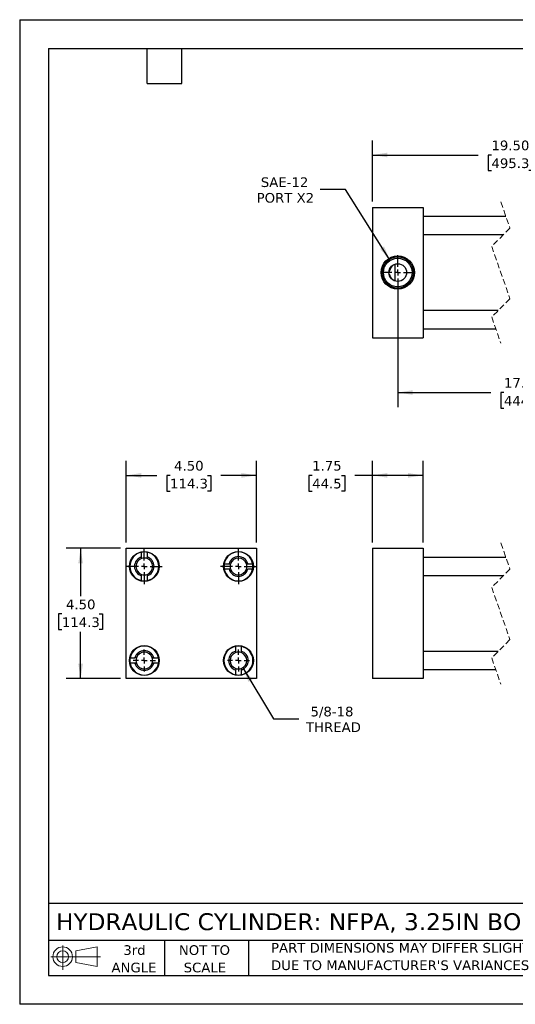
# Model space of a CAD drawing. Header units: inches. Extents: x 0 to 44, y 0 to 34.
# Tile 1 of 3: x 0 to 17.1, y 0 to 34. Entities that reach past the tile are written whole.
import ezdxf

# ---------------------------------------------------------------- set-up
doc = ezdxf.new("R2010")
doc.units = ezdxf.units.IN
doc.header["$LTSCALE"] = 4
doc.header["$MEASUREMENT"] = 0
for name, pattern in [('SLD-Center', [0.75, 0.6, -0.05, 0.05, -0.05]), ('SLD-Dashed', [0.075, 0.05, -0.025]), ('SLD-Solid', [0])]:
    doc.linetypes.add(name, pattern=pattern)
doc.layers.add('CENTER', color=40, linetype='SLD-Center')
doc.layers.add('SLD-DEFPOINTS', color=7, linetype='Continuous')
doc.layers.add('DIMENSIONS', color=140, linetype='SLD-Solid', lineweight=25)
doc.layers.add('TEXT', color=140, linetype='SLD-Solid', lineweight=25)
doc.styles.add('SLDTEXTSTYLE0', font='VERDANA.TTF')
doc.dimstyles.new('SLDDIMSTYLE0', dxfattribs={"dimtxt": 0.339844, "dimasz": 0.52, "dimexe": 0, "dimexo": 0.0625, "dimgap": 0.084961, "dimtad": 0, "dimtih": 1, "dimtoh": 1, "dimrnd": 1e-09, "dimzin": 12, "dimdsep": 46, "dimtxsty": 'SLDTEXTSTYLE0', "dimsah": 1, "dimcen": 0.09, "dimadec": 0, "dimazin": 3, "dimtfac": 1, "dimtofl": 0, "dimtmove": 0, "dimatfit": 3, "dimfxl": 0, "dimfrac": 2, "dimtolj": 1, "dimtzin": 12, "dimarcsym": 0})
doc.dimstyles.new('SLDDIMSTYLE3', dxfattribs={"dimtxt": 0.339844, "dimasz": 0.52, "dimexe": 0, "dimexo": 0.0625, "dimgap": 0.084961, "dimtad": 0, "dimtih": 1, "dimtoh": 1, "dimrnd": 1e-09, "dimzin": 4, "dimdsep": 46, "dimtxsty": 'SLDTEXTSTYLE0', "dimsah": 1, "dimcen": 0.09, "dimadec": 0, "dimazin": 1, "dimtfac": 1, "dimtofl": 0, "dimtmove": 0, "dimatfit": 3, "dimfxl": 0, "dimfrac": 2, "dimtolj": 1, "dimtzin": 12, "dimarcsym": 0})
doc.dimstyles.new('SLDDIMSTYLE4', dxfattribs={"dimtxt": 0.339844, "dimasz": 0.52, "dimexe": 0, "dimexo": 0.0625, "dimgap": 0.084961, "dimtad": 0, "dimtih": 1, "dimtoh": 1, "dimrnd": 1e-09, "dimzin": 12, "dimdsep": 46, "dimtxsty": 'SLDTEXTSTYLE0', "dimsah": 1, "dimcen": 0, "dimadec": 0, "dimazin": 3, "dimtfac": 1, "dimtofl": 0, "dimtmove": 0, "dimatfit": 3, "dimfxl": 0, "dimfrac": 2, "dimtolj": 1, "dimtzin": 12, "dimarcsym": 0})
doc.dimstyles.new('SLDDIMSTYLE5', dxfattribs={"dimtxt": 0.339844, "dimasz": 0.52, "dimexe": 0, "dimexo": 0.0625, "dimgap": 0.084961, "dimtad": 0, "dimtih": 1, "dimtoh": 1, "dimrnd": 1e-09, "dimzin": 12, "dimdsep": 46, "dimtxsty": 'SLDTEXTSTYLE0', "dimsah": 1, "dimcen": 0, "dimadec": 0, "dimazin": 3, "dimtfac": 1, "dimtofl": 0, "dimtmove": 0, "dimatfit": 3, "dimfxl": 0, "dimfrac": 2, "dimtolj": 1, "dimtzin": 12, "dimarcsym": 0})

# ---------------------------------------------------------------- blocks, each defined once
blk = doc.blocks.new('Block11')
at = {"color": 7, "linetype": 'SLD-Solid', "lineweight": 18}
for p, q in [((0.408, 0.836), (0.408, 0)), ((0.863, 0.656), (1.602, 0.792)), ((1.602, 0.792), (1.602, 0.115)), ((0, 0.454), (1.712, 0.454)), ((0.863, 0.251), (0.863, 0.656)), ((0.863, 0.251), (1.602, 0.115))]:
    blk.add_line(p, q, dxfattribs=at)
for radius in [0.339, 0.202]:
    blk.add_circle((0.408, 0.454), radius, dxfattribs=at)
blk = doc.blocks.new('Block12')
at = {"layer": 'SLD-DEFPOINTS'}
blk.add_blockref('Block11', (0, 0), dxfattribs=at)
blk = doc.blocks.new('SW_NOTE_0_3')
at = {"layer": 'TEXT', "color": 0, "char_height": 0.33333, "attachment_point": 1, "style": 'SLDTEXTSTYLE0'}
for s, insert in [('PART DIMENSIONS MAY DIFFER SLIGHTLY ', (0, 0.423)), ("DUE TO MANUFACTURER'S VARIANCES", (0, -0.179))]:
    blk.add_mtext(s, dxfattribs=dict(at, insert=insert))
blk = doc.blocks.new('SW_NOTE_0_4')
at = {"layer": 'TEXT', "color": 0, "char_height": 0.3333, "attachment_point": 2, "style": 'SLDTEXTSTYLE0'}
for s, insert in [('NOT TO', (0.828, 0.423)), ('SCALE', (0.843, -0.179))]:
    blk.add_mtext(s, dxfattribs=dict(at, insert=insert))
blk = doc.blocks.new('SW_NOTE_0_5')
at = {"layer": 'TEXT', "color": 0, "char_height": 0.3333, "attachment_point": 2, "style": 'SLDTEXTSTYLE0'}
for s, insert in [('3rd', (0.365, 0.423)), ('ANGLE', (0.349, -0.179))]:
    blk.add_mtext(s, dxfattribs=dict(at, insert=insert))
blk = doc.blocks.new('_D')
at = {"layer": 'DIMENSIONS'}
for p, q in [((12.18, 15.946), (12.18, 18.765)), ((13.93, 15.946), (13.93, 18.765)), ((10.1, 18.265), (9.986, 18.265)), ((9.986, 18.265), (9.986, 17.725)), ((11.11, 18.265), (11.224, 18.265)), ((11.224, 18.265), (11.224, 17.725)), ((12.18, 18.265), (11.57, 18.265)), ((13.93, 18.265), (12.18, 18.265)), ((9.986, 17.725), (10.1, 17.725)), ((11.224, 17.725), (11.11, 17.725))]:
    blk.add_line(p, q, dxfattribs=at)
for points in [[(12.18, 18.265), (12.7, 18.185), (12.7, 18.345)], [(13.93, 18.265), (13.41, 18.345), (13.41, 18.185)]]:
    blk.add_solid(points, dxfattribs=at)
at = {"layer": 'DIMENSIONS', "char_height": 0.3333, "attachment_point": 1, "style": 'SLDTEXTSTYLE0'}
for s, insert in [('1.75', (10.1, 18.765)), ('44.5', (10.1, 18.148))]:
    blk.add_mtext(s, dxfattribs=dict(at, insert=insert))
blk = doc.blocks.new('_D_8')
at = {"layer": 'DIMENSIONS'}
for p, q in [((3.479, 15.746), (1.604, 15.746)), ((2.104, 15.746), (2.104, 14.095)), ((1.458, 13.479), (1.344, 13.479)), ((1.344, 13.479), (1.344, 12.939)), ((2.75, 13.479), (2.864, 13.479)), ((2.864, 13.479), (2.864, 12.939)), ((1.344, 12.939), (1.458, 12.939)), ((2.864, 12.939), (2.75, 12.939)), ((2.104, 11.246), (2.104, 12.863)), ((3.479, 11.246), (1.604, 11.246))]:
    blk.add_line(p, q, dxfattribs=at)
for points in [[(2.104, 15.746), (2.024, 15.226), (2.184, 15.226)], [(2.104, 11.246), (2.184, 11.766), (2.024, 11.766)]]:
    blk.add_solid(points, dxfattribs=at)
at = {"layer": 'DIMENSIONS', "char_height": 0.3333, "attachment_point": 1, "style": 'SLDTEXTSTYLE0'}
for s, insert in [('4.50', (1.599, 13.978)), ('114.3', (1.458, 13.362))]:
    blk.add_mtext(s, dxfattribs=dict(at, insert=insert))
blk = doc.blocks.new('_D_9')
at = {"layer": 'DIMENSIONS'}
for p, q in [((3.679, 15.946), (3.679, 18.765)), ((8.179, 15.946), (8.179, 18.765)), ((3.679, 18.265), (4.732, 18.265)), ((5.192, 18.265), (5.078, 18.265)), ((5.078, 18.265), (5.078, 17.725)), ((6.485, 18.265), (6.599, 18.265)), ((6.599, 18.265), (6.599, 17.725)), ((8.179, 18.265), (6.945, 18.265)), ((5.078, 17.725), (5.192, 17.725)), ((6.599, 17.725), (6.485, 17.725))]:
    blk.add_line(p, q, dxfattribs=at)
for points in [[(3.679, 18.265), (4.199, 18.185), (4.199, 18.345)], [(8.179, 18.265), (7.659, 18.345), (7.659, 18.185)]]:
    blk.add_solid(points, dxfattribs=at)
at = {"layer": 'DIMENSIONS', "char_height": 0.3333, "attachment_point": 1, "style": 'SLDTEXTSTYLE0'}
for s, insert in [('4.50', (5.334, 18.765)), ('114.3', (5.192, 18.148))]:
    blk.add_mtext(s, dxfattribs=dict(at, insert=insert))
blk = doc.blocks.new('_D_10')
at = {"layer": 'DIMENSIONS'}
for p, q in [((7.702, 11.623), (8.763, 9.853)), ((8.763, 9.853), (9.638, 9.853))]:
    blk.add_line(p, q, dxfattribs=at)
blk.add_solid([(7.702, 11.623), (7.901, 11.135), (8.038, 11.218)], dxfattribs=at)
at = {"layer": 'DIMENSIONS', "char_height": 0.3333, "attachment_point": 1, "style": 'SLDTEXTSTYLE0'}
for s, insert in [('5/8-18', (10.043, 10.276)), ('THREAD', (9.888, 9.736))]:
    blk.add_mtext(s, dxfattribs=dict(at, insert=insert))
blk = doc.blocks.new('SW_CENTERMARKSYMBOL_0')
at = {"layer": 'CENTER', "color": 0}
for p, q in [((0, 0.2), (0, 0.38125)), ((-0.2, 0), (-0.38125, 0)), ((0, 0), (-0.1, 0)), ((0, 0), (0, 0.1)), ((0, 0), (0, -0.1)), ((0, 0), (0.1, 0)), ((0.2, 0), (0.38125, 0)), ((0, -0.2), (0, -0.38125))]:
    blk.add_line(p, q, dxfattribs=at)
blk = doc.blocks.new('SW_CENTERMARKSYMBOL_1')
at = {"layer": 'CENTER', "color": 0}
for p, q in [((0, 0.2), (0, 0.38125)), ((-0.2, 0), (-0.38125, 0)), ((0, 0), (-0.1, 0)), ((0, 0), (0, 0.1)), ((0, 0), (0, -0.1)), ((0, 0), (0.1, 0)), ((0.2, 0), (0.38125, 0)), ((0, -0.2), (0, -0.38125))]:
    blk.add_line(p, q, dxfattribs=at)
blk = doc.blocks.new('SW_CENTERMARKSYMBOL_2')
at = {"layer": 'CENTER', "color": 0}
for p, q in [((0, 0.2), (0, 0.615)), ((-0.2, 0), (-0.615, 0)), ((0, 0), (-0.1, 0)), ((0, 0), (0, 0.1)), ((0, 0), (0, -0.1)), ((0, 0), (0.1, 0)), ((0.2, 0), (0.615, 0)), ((0, -0.2), (0, -0.615))]:
    blk.add_line(p, q, dxfattribs=at)
blk = doc.blocks.new('SW_CENTERMARKSYMBOL_3')
at = {"layer": 'CENTER', "color": 0}
for p, q in [((0, 0.2), (0, 0.615)), ((-0.2, 0), (-0.615, 0)), ((0, 0), (-0.1, 0)), ((0, 0), (0, 0.1)), ((0, 0), (0, -0.1)), ((0, 0), (0.1, 0)), ((0.2, 0), (0.615, 0)), ((0, -0.2), (0, -0.615))]:
    blk.add_line(p, q, dxfattribs=at)
blk = doc.blocks.new('_D_11')
at = {"layer": 'DIMENSIONS'}
for p, q in [((11.253, 28.132), (10.378, 28.132)), ((12.791, 25.688), (11.253, 28.132))]:
    blk.add_line(p, q, dxfattribs=at)
blk.add_solid([(12.791, 25.688), (12.582, 26.17), (12.446, 26.085)], dxfattribs=at)
at = {"layer": 'DIMENSIONS', "char_height": 0.3333, "attachment_point": 1, "style": 'SLDTEXTSTYLE0'}
for s, insert in [('SAE-12', (8.328, 28.556)), ('PORT X2', (8.184, 28.016))]:
    blk.add_mtext(s, dxfattribs=dict(at, insert=insert))
blk = doc.blocks.new('_D_12')
at = {"layer": 'DIMENSIONS'}
for p, q in [((13.055, 25.069), (13.055, 20.626)), ((21.468, 25.069), (21.468, 20.626)), ((13.055, 21.126), (16.264, 21.126)), ((16.724, 21.126), (16.61, 21.126)), ((16.61, 21.126), (16.61, 20.586)), ((18.017, 21.126), (18.131, 21.126)), ((18.131, 21.126), (18.131, 20.586)), ((18.965, 21.126), (18.477, 21.126)), ((19.077, 21.348), (18.965, 21.126)), ((19.299, 20.904), (19.077, 21.348)), ((19.41, 21.126), (19.299, 20.904)), ((21.468, 21.126), (19.41, 21.126)), ((16.61, 20.586), (16.724, 20.586)), ((18.131, 20.586), (18.017, 20.586))]:
    blk.add_line(p, q, dxfattribs=at)
for points in [[(13.055, 21.126), (13.575, 21.046), (13.575, 21.206)], [(21.468, 21.126), (20.948, 21.206), (20.948, 21.046)]]:
    blk.add_solid(points, dxfattribs=at)
at = {"layer": 'DIMENSIONS', "char_height": 0.3333, "attachment_point": 1, "style": 'SLDTEXTSTYLE0'}
for s, insert in [('17.50', (16.724, 21.626)), ('444.5', (16.724, 21.009))]:
    blk.add_mtext(s, dxfattribs=dict(at, insert=insert))
blk = doc.blocks.new('_D_14')
at = {"layer": 'DIMENSIONS'}
for p, q in [((12.18, 27.719), (12.18, 29.828)), ((22.593, 27.719), (22.593, 29.828)), ((12.18, 29.328), (15.832, 29.328)), ((16.292, 29.328), (16.178, 29.328)), ((16.178, 29.328), (16.178, 28.788)), ((17.585, 29.328), (17.699, 29.328)), ((17.699, 29.328), (17.699, 28.788)), ((18.696, 29.328), (18.045, 29.328)), ((18.807, 29.106), (18.696, 29.328)), ((19.029, 29.55), (18.807, 29.106)), ((19.14, 29.328), (19.029, 29.55)), ((22.593, 29.328), (19.14, 29.328)), ((16.178, 28.788), (16.292, 28.788)), ((17.699, 28.788), (17.585, 28.788))]:
    blk.add_line(p, q, dxfattribs=at)
for points in [[(12.18, 29.328), (12.7, 29.248), (12.7, 29.408)], [(22.593, 29.328), (22.073, 29.408), (22.073, 29.248)]]:
    blk.add_solid(points, dxfattribs=at)
at = {"layer": 'DIMENSIONS', "char_height": 0.3333, "attachment_point": 1, "style": 'SLDTEXTSTYLE0'}
for s, insert in [('19.50', (16.292, 29.827)), ('495.3', (16.292, 29.211))]:
    blk.add_mtext(s, dxfattribs=dict(at, insert=insert))
blk = doc.blocks.new('SW_CENTERMARKSYMBOL_4')
at = {"layer": 'CENTER', "color": 0}
for p, q in [((0, 0.2), (0, 0.595)), ((-0.2, 0), (-0.595, 0)), ((0, 0), (-0.1, 0)), ((0, 0), (0, 0.1)), ((0, 0), (0, -0.1)), ((0, 0), (0.1, 0)), ((0.2, 0), (0.595, 0)), ((0, -0.2), (0, -0.595))]:
    blk.add_line(p, q, dxfattribs=at)

msp = doc.modelspace()

# ---------------------------------------------------------------- linework, layer by layer
at = {"color": 7, "linetype": 'SLD-Solid'}
for p, q in [((0, 34), (0, 0)), ((0, 34), (44, 34)), ((44, 0), (0, 0))]:
    msp.add_line(p, q, dxfattribs=at)
at = {"color": 7, "linetype": 'SLD-Dashed', "lineweight": 18}
for p, q in [((16.615, 27.706), (16.93, 26.802)), ((16.93, 26.802), (16.3, 26.173)), ((16.3, 26.173), (16.93, 24.365)), ((16.93, 24.365), (16.3, 23.735)), ((16.3, 23.735), (16.615, 22.831)), ((16.615, 15.933), (16.93, 15.029)), ((16.93, 15.029), (16.3, 14.399)), ((16.3, 14.399), (16.93, 12.592)), ((16.93, 12.592), (16.3, 11.962)), ((16.3, 11.962), (16.615, 11.058))]:
    msp.add_line(p, q, dxfattribs=at)
for p, q in [((12.18, 27.519), (12.18, 23.019)), ((12.18, 27.519), (13.93, 27.519)), ((13.93, 27.519), (13.93, 23.019)), ((16.789, 27.206), (13.93, 27.206)), ((13.93, 26.581), (16.709, 26.581)), ((12.961, 24.979), (12.961, 25.559)), ((16.521, 23.956), (13.93, 23.956)), ((13.93, 23.331), (16.441, 23.331)), ((12.18, 23.019), (13.93, 23.019)), ((3.679, 15.746), (8.179, 15.746)), ((3.679, 11.246), (3.679, 15.746)), ((8.179, 15.746), (8.179, 11.246)), ((12.18, 15.746), (12.18, 11.246)), ((12.18, 15.746), (13.93, 15.746)), ((13.93, 15.746), (13.93, 11.246)), ((4.21, 15.445), (4.21, 15.612)), ((4.398, 15.612), (4.398, 15.445)), ((16.789, 15.433), (13.93, 15.433)), ((7.063, 15.214), (7.23, 15.214)), ((7.23, 15.027), (7.063, 15.027)), ((7.878, 15.214), (8.045, 15.214)), ((8.045, 15.027), (7.878, 15.027)), ((4.21, 14.629), (4.21, 14.796)), ((4.398, 14.796), (4.398, 14.629)), ((13.93, 14.808), (16.709, 14.808)), ((7.46, 12.195), (7.46, 12.362)), ((7.648, 12.362), (7.648, 12.195)), ((3.813, 11.964), (3.98, 11.964)), ((4.628, 11.964), (4.795, 11.964)), ((16.521, 12.183), (13.93, 12.183)), ((3.98, 11.777), (3.813, 11.777)), ((4.795, 11.777), (4.628, 11.777)), ((8.179, 11.246), (3.679, 11.246)), ((7.46, 11.379), (7.46, 11.546)), ((7.648, 11.546), (7.648, 11.379)), ((13.93, 11.246), (12.18, 11.246)), ((13.93, 11.558), (16.441, 11.558))]:
    msp.add_line(p, q)
for centre, radius in [((13.055, 25.269), 0.574), ((13.055, 25.269), 0.539), ((13.055, 25.269), 0.495), ((13.055, 25.269), 0.305), ((4.304, 15.121), 0.515), ((7.554, 15.121), 0.515), ((4.304, 11.871), 0.515), ((7.554, 11.871), 0.515)]:
    msp.add_circle(centre, radius)
for centre, radius, start, end in [((4.304, 15.121), 0.5, 100.8069, 259.1931), ((4.304, 15.121), 0.338, 106.1276, 253.8724), ((4.304, 15.121), 0.289, 108.9255, 251.0745), ((4.304, 15.121), 0.5, 79.1931, 100.8069), ((4.304, 15.121), 0.289, 71.0745, 108.9255), ((4.304, 15.121), 0.5, 280.8069, 79.1931), ((4.304, 15.121), 0.338, 286.1276, 73.8724), ((4.304, 15.121), 0.289, 288.9255, 71.0745), ((7.554, 15.121), 0.5, 10.8069, 169.1931), ((7.554, 15.121), 0.338, 16.1276, 163.8724), ((7.554, 15.121), 0.289, 18.9255, 161.0745), ((7.554, 15.121), 0.5, 169.1931, 190.8069), ((7.554, 15.121), 0.5, 190.8069, 349.1931), ((7.554, 15.121), 0.338, 196.1276, 343.8724), ((7.554, 15.121), 0.289, 161.0745, 198.9255), ((7.554, 15.121), 0.289, 198.9255, 341.0745), ((7.554, 15.121), 0.289, 341.0745, 18.9255), ((7.554, 15.121), 0.5, 349.1931, 10.8069), ((4.304, 15.121), 0.289, 251.0745, 288.9255), ((4.304, 15.121), 0.5, 259.1931, 280.8069), ((4.304, 11.871), 0.5, 10.8069, 169.1931), ((7.554, 11.871), 0.5, 100.8069, 259.1931), ((7.554, 11.871), 0.5, 79.1931, 100.8069), ((7.554, 11.871), 0.5, 280.8069, 79.1931), ((4.304, 11.871), 0.5, 169.1931, 190.8069), ((4.304, 11.871), 0.338, 16.1276, 163.8724), ((4.304, 11.871), 0.289, 161.0745, 198.9255), ((4.304, 11.871), 0.289, 18.9255, 161.0745), ((4.304, 11.871), 0.289, 341.0745, 18.9255), ((4.304, 11.871), 0.5, 349.1931, 10.8069), ((7.554, 11.871), 0.338, 106.1276, 253.8724), ((7.554, 11.871), 0.289, 108.9255, 251.0745), ((7.554, 11.871), 0.289, 71.0745, 108.9255), ((7.554, 11.871), 0.338, 286.1276, 73.8724), ((7.554, 11.871), 0.289, 288.9255, 71.0745), ((4.304, 11.871), 0.5, 190.8069, 349.1931), ((4.304, 11.871), 0.337, 196.1276, 343.8724), ((4.304, 11.871), 0.289, 198.9255, 341.0745), ((7.554, 11.871), 0.289, 251.0745, 288.9255), ((7.554, 11.871), 0.5, 259.1931, 280.8069)]:
    msp.add_arc(centre, radius, start, end)
for points in [[(12.846, 25.491), (12.834, 25.465), (12.809, 25.412), (12.778, 25.344), (12.758, 25.301), (12.75, 25.286)], [(12.846, 25.047), (12.834, 25.073), (12.809, 25.126), (12.778, 25.194), (12.758, 25.236), (12.75, 25.251)]]:
    msp.add_open_spline(points, degree=3, knots=[0, 0, 0, 0, 0.379963, 0.775298, 1, 1, 1, 1])
for points in [[(4.21, 15.394), (4.21, 15.411), (4.21, 15.428), (4.21, 15.445)], [(4.398, 15.394), (4.398, 15.411), (4.398, 15.428), (4.398, 15.445)], [(7.23, 15.214), (7.246, 15.214), (7.263, 15.214), (7.28, 15.214)], [(7.28, 15.027), (7.263, 15.027), (7.246, 15.027), (7.23, 15.027)], [(7.827, 15.214), (7.844, 15.214), (7.861, 15.214), (7.878, 15.214)], [(7.827, 15.027), (7.844, 15.027), (7.861, 15.027), (7.878, 15.027)], [(4.21, 14.796), (4.21, 14.813), (4.21, 14.83), (4.21, 14.847)], [(4.398, 14.847), (4.398, 14.83), (4.398, 14.813), (4.398, 14.796)], [(4.03, 11.964), (4.013, 11.964), (3.996, 11.964), (3.98, 11.964)], [(4.577, 11.964), (4.594, 11.964), (4.611, 11.964), (4.628, 11.964)], [(7.46, 12.144), (7.46, 12.161), (7.46, 12.178), (7.46, 12.195)], [(7.648, 12.195), (7.648, 12.178), (7.648, 12.161), (7.648, 12.144)], [(4.03, 11.777), (4.013, 11.777), (3.996, 11.777), (3.98, 11.777)], [(4.628, 11.777), (4.611, 11.777), (4.594, 11.777), (4.577, 11.777)], [(7.46, 11.597), (7.46, 11.58), (7.46, 11.563), (7.46, 11.546)], [(7.648, 11.597), (7.648, 11.58), (7.648, 11.563), (7.648, 11.546)]]:
    msp.add_open_spline(points, degree=3)
at = {"layer": 'TEXT'}
for p, q in [((1, 33), (43, 33)), ((1, 33), (1, 1)), ((4.4, 31.8), (4.4, 33)), ((5.6, 31.8), (5.6, 33)), ((4.4, 31.8), (5.6, 31.8)), ((43, 3.484), (1, 3.484)), ((43, 2.2), (1, 2.2)), ((5, 2.2), (5, 1)), ((7.907, 2.2), (7.907, 1)), ((1, 1), (43, 1))]:
    msp.add_line(p, q, dxfattribs=at)

# ---------------------------------------------------------------- block references
at = {"layer": 'CENTER'}
for name, p in [('SW_CENTERMARKSYMBOL_4', (13.055, 25.269)), ('SW_CENTERMARKSYMBOL_3', (4.304, 15.121)), ('SW_CENTERMARKSYMBOL_2', (7.554, 15.121)), ('SW_CENTERMARKSYMBOL_1', (4.304, 11.871)), ('SW_CENTERMARKSYMBOL_0', (7.554, 11.871))]:
    msp.add_blockref(name, p, dxfattribs=at)
at = {"layer": 'SLD-DEFPOINTS'}
msp.add_blockref('Block12', (1.077, 1.19), dxfattribs=at)
at = {"layer": 'TEXT'}
for name, p in [('SW_NOTE_0_5', (3.598, 1.617)), ('SW_NOTE_0_4', (5.552, 1.617)), ('SW_NOTE_0_3', (8.68, 1.696))]:
    msp.add_blockref(name, p, dxfattribs=at)

# ---------------------------------------------------------------- texts
at = {"layer": 'TEXT', "insert": (1.254, 3.145), "char_height": 0.58333, "attachment_point": 1, "style": 'SLDTEXTSTYLE0'}
msp.add_mtext('HYDRAULIC CYLINDER: NFPA, 3.25IN BORE, 14IN STROKE', dxfattribs=at)

# ---------------------------------------------------------------- dimensions: what is measured, and where the dimension line sits
at = {"layer": 'DIMENSIONS'}
for base, p1, p2, text, picture, middle in [((22.593, 29.328), (12.18, 27.519), (22.593, 27.519), '19.50', '_D_14', (16.939, 29.328)), ((21.468, 21.126), (13.055, 25.269), (21.468, 25.269), '17.50', '_D_12', (17.371, 21.126))]:
    dim = msp.add_linear_dim(base=base, p1=p1, p2=p2, text=text, dimstyle='SLDDIMSTYLE3', dxfattribs=at)
    dim.commit()
    dim.dimension.update_dxf_attribs({"geometry": picture, "text_midpoint": middle, "dimtype": 160})
dim = msp.add_diameter_dim_2p(p1=(13.318, 24.85), p2=(12.791, 25.688), text='SAE-12\\PPORT X2', dimstyle='SLDDIMSTYLE5', override={"dimpost": '<>'}, dxfattribs=at)
dim.commit()
dim.dimension.update_dxf_attribs({"geometry": '_D_11', "text_midpoint": (9.156, 28.132), "dimtype": 163})
for base, p1, p2, dimstyle, picture, middle in [((8.179, 18.265), (3.679, 15.746), (8.179, 15.746), 'SLDDIMSTYLE3', '_D_9', (5.838, 18.265)), ((13.93, 18.265), (12.18, 15.746), (13.93, 15.746), 'SLDDIMSTYLE0', '_D', (10.605, 18.265))]:
    dim = msp.add_linear_dim(base=base, p1=p1, p2=p2, dimstyle=dimstyle, dxfattribs=at)
    dim.commit()
    dim.dimension.update_dxf_attribs({"geometry": picture, "text_midpoint": middle, "dimtype": 160})
dim = msp.add_linear_dim(base=(2.104, 15.746), p1=(3.679, 11.246), p2=(3.679, 15.746), angle=90, dimstyle='SLDDIMSTYLE3', dxfattribs=at)
dim.commit()
dim.dimension.update_dxf_attribs({"geometry": '_D_8', "text_midpoint": (2.104, 13.479), "dimtype": 160})
dim = msp.add_radius_dim(center=(7.554, 11.871), mpoint=(7.702, 11.623), text='5/8-18\\PTHREAD', dimstyle='SLDDIMSTYLE4', dxfattribs=at)
dim.commit()
dim.dimension.update_dxf_attribs({"geometry": '_D_10', "text_midpoint": (10.81, 9.853), "dimtype": 164})

doc.saveas('drawing.dxf')
